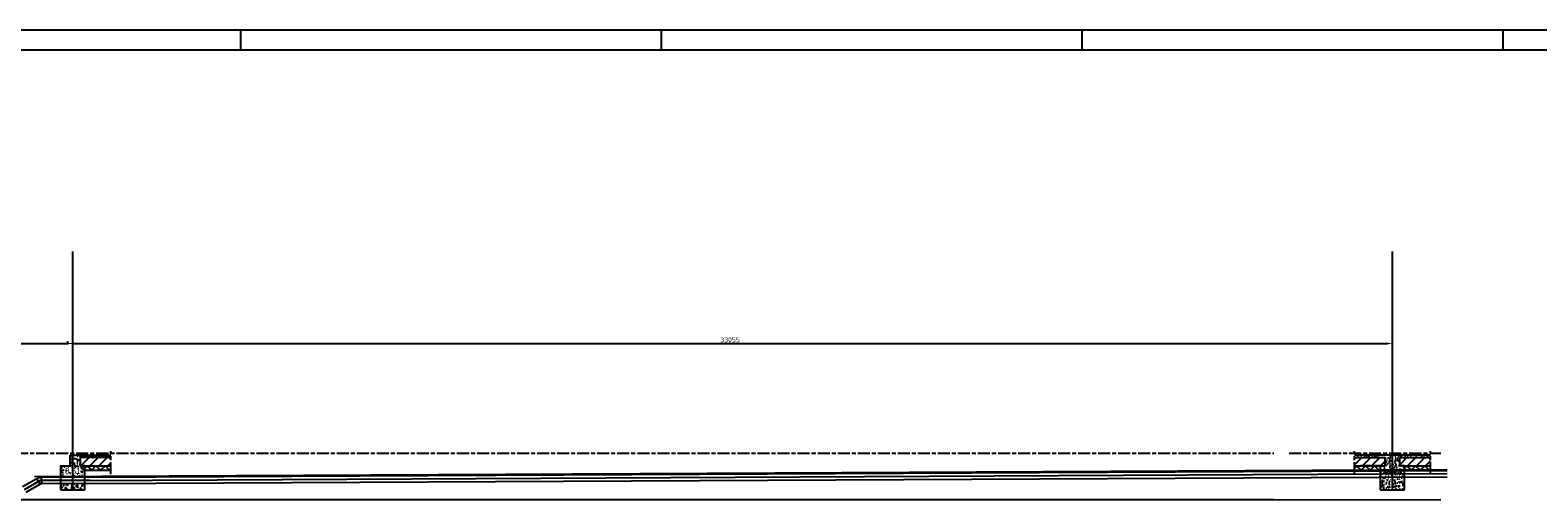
# Model space of a CAD drawing. Extents: x -48435 to 59450, y 0 to 70650.
# Tile 11 of 26: x 1695 to 39317, y 30330 to 42050. Entities that reach past the tile are written whole.
import ezdxf

# ---------------------------------------------------------------- set-up
doc = ezdxf.new("R2010")
doc.units = 0
doc.header["$LTSCALE"] = 50
for name, pattern in [('CENTER2', [11.25, 7.5, -1.25, 1.25, -1.25]), ('CENTER4', [5, 3.125, -0.625, 0.625, -0.625]), ('STABICEN', [10, 6, -1, 2, -1])]:
    doc.linetypes.add(name, pattern=pattern)
doc.layers.get('0').update_dxf_attribs({"linetype": 'CONTINUOUS'})
doc.layers.get('DEFPOINTS').update_dxf_attribs({"linetype": 'CONTINUOUS'})
for name, color, linetype in [('00KAD025', 2, 'CONTINUOUS'), ('00KAD070', 5, 'CONTINUOUS'), ('BE', 8, 'CONTINUOUS'), ('PIJL', 1, 'STABICEN'), ('WL570---', 3, 'CONTINUOUS'), ('WL570---_HARTLIJN', 7, 'CONTINUOUS'), ('WL570---_TOEVOER', 3, 'CONTINUOUS')]:
    doc.layers.add(name, color=color, linetype=linetype)
doc.styles.add('BURO-012', font='BUROFONT.shx', dxfattribs={"height": 60})
doc.styles.get("Standard").update_dxf_attribs({"font": 'ISOCP'})
doc.dimstyles.new('ISO-25', dxfattribs={"dimtxt": 2.5, "dimasz": 2.5, "dimexe": 1.25, "dimexo": 0.625, "dimtad": 1, "dimtih": 1, "dimdec": 4, "dimtxsty": 'STANDARD', "dimcen": 2.5, "dimazin": 3, "dimtfac": 1, "dimtdec": 4, "dimtmove": 0, "dimatfit": 3, "dimtvp": 1, "dimtolj": 1, "dimtzin": 0})

# ---------------------------------------------------------------- blocks, each defined once
blk = doc.blocks.new('*D3')
at = {"color": 0, "linetype": 'BYBLOCK'}
for p, q in [((-4714, 34262), (-4714, 34293)), ((17481, 34262), (17481, 34293)), ((-4589, 34231), (17356, 34231))]:
    blk.add_line(p, q, dxfattribs=at)
for points in [[(-4589, 34251), (-4589, 34210), (-4714, 34231)], [(17356, 34251), (17356, 34210), (17481, 34231)]]:
    blk.add_solid(points, dxfattribs=at)
at = {"layer": 'DEFPOINTS', "color": 0, "linetype": 'BYBLOCK'}
for p in [(-4714, 34231), (17481, 34231), (17481, 34231)]:
    blk.add_point(p, dxfattribs=at)
at = {"color": 0, "linetype": 'BYBLOCK', "insert": (6383, 34324), "char_height": 125, "attachment_point": 5}
blk.add_mtext('\\A1;22195', dxfattribs=at)
blk = doc.blocks.new('*D4')
at = {"color": 0, "linetype": 'BYBLOCK'}
for p, q in [((17356, 34241), (17356, 34293)), ((50411, 34241), (50411, 34293)), ((17481, 34231), (50286, 34231))]:
    blk.add_line(p, q, dxfattribs=at)
for points in [[(17481, 34251), (17481, 34210), (17356, 34231)], [(50286, 34251), (50286, 34210), (50411, 34231)]]:
    blk.add_solid(points, dxfattribs=at)
at = {"layer": 'DEFPOINTS', "color": 0, "linetype": 'BYBLOCK'}
for p in [(17356, 34210), (50411, 34231), (50411, 34210)]:
    blk.add_point(p, dxfattribs=at)
at = {"color": 0, "linetype": 'BYBLOCK', "insert": (33883, 34324), "char_height": 125, "attachment_point": 5}
blk.add_mtext('\\A1;33055', dxfattribs=at)
blk = doc.blocks.new('LU-1D-K-A0')
at = {"color": 0, "linetype": 'CONTINUOUS'}
for p, q in [((-0.5, 80), (0.5, 80)), ((-0.5, -80), (0.5, -80))]:
    blk.add_line(p, q, dxfattribs=at)
at = {"layer": 'WL570---_HARTLIJN', "linetype": 'CENTER2'}
blk.add_line((-0.5, 0), (0.5, 0), dxfattribs=at)
blk = doc.blocks.new('LU-1D-B-1-A01EA0')
at = {"color": 0, "linetype": 'CONTINUOUS'}
for p, q in [((-43, 80), (-43, -80)), ((-3, 91), (77, -48))]:
    blk.add_line(p, q, dxfattribs=at)
for radius in [80, 240]:
    blk.add_arc((-43, 160), radius, 270, 300, dxfattribs=at)
at = {"layer": 'WL570---_HARTLIJN', "linetype": 'CENTER4'}
blk.add_arc((-43, 160), 160, 270, 300, dxfattribs=at)

msp = doc.modelspace()

# ---------------------------------------------------------------- hatches: boundary and pattern name
at = {"layer": '00KAD025'}
h = msp.add_hatch(dxfattribs=at)
h.set_pattern_fill('ANSI31', color=256, scale=50, style=0)
h.set_pattern_definition([(45, (-14300.81, 0), (-112.2532, 112.2532), [])])
h.paths.add_polyline_path([(3710.08478, 31180.03596), (3710.08478, 31385.03596), (2940.08478, 31385.03596), (2940.08478, 31185.03596), (2940.08478, 31180.03596), (3060.08478, 31180.03596)])
h = msp.add_hatch(dxfattribs=at)
h.set_pattern_fill('ANSI31', color=256, scale=50, style=0)
h.set_pattern_definition([(45, (-13970.81, 0), (-112.2532, 112.2532), [])])
h.paths.add_polyline_path([(34740.65266, 31385.03596), (34740.65266, 31180.03596), (35390.08478, 31180.03596), (35510.08478, 31180.03596), (35510.08478, 31185.03596), (35510.08478, 31385.03596)])
h.paths.add_polyline_path([(36390.08478, 31180.03596), (36640.08478, 31180.03596), (36640.08478, 31385.03596), (35870.08478, 31385.03596), (35870.08478, 31185.03596), (35870.08478, 31180.03596), (35990.08478, 31180.03596)])
at = {"layer": 'BE', "linetype": 'CONTINUOUS'}
h = msp.add_hatch(dxfattribs=at)
h.set_pattern_fill('AR-CONC', color=256, style=0)
h.set_pattern_definition([(50, (-14720.81, 0), (182.18467, -15.9391), [19.05, -209.55]), (355, (-14720.81, 0), (-35.2428, 191.0566), [15.24, -167.64]), (100.451, (-14705.63, -1.33), (146.9425, 175.1167), [16.19, -178.09]), (46.1842, (-14720.81, 50.8), (271.079, -42.0423), [28.575, -314.325]), (96.6356, (-14698.22, 47.3), (237.4042, 247.4256), [24.285, -267.135]), (351.184, (-14720.8, 50.8), (237.4046, 247.4251), [22.86, -251.46]), (21, (-14695.41, 38.1), (151.6149, -102.2655), [19.05, -209.55]), (326, (-14695.41, 38.1), (61.802, 184.188), [15.24, -167.64]), (71.4514, (-14682.78, 29.58), (213.4165, 81.9229), [16.19, -178.09]), (37.5, (-14720.81, 0), (3.0886, 84.55504), [0, -165.608, 0, -170.18, 0, -168.275]), (7.5, (-14720.81, 0), (66.81966, 100.18057), [0, -97.028, 0, -161.798, 0, -64.135]), (327.5, (-14777.455, 0), (135.5906, -5.72874), [0, -63.5, 0, -198.12, 0, -262.89]), (317.5, (-14802.85, 0), (148.1292, 25.4265), [0, -82.55, 0, -131.572, 0, -186.69])])
h.paths.add_polyline_path([(2760.08478, 30733.35752), (2760.08478, 30580.03596), (3060.08478, 30580.03596), (3060.08478, 30734.85598)])
h.paths.add_polyline_path([(2460.08478, 30731.85905), (2460.08478, 30580.03596), (2760.08478, 30580.03596), (2760.08478, 30733.35752)])
h.paths.add_polyline_path([(2760.08478, 30913.35976), (2760.08478, 31445.03596), (2690.08478, 31445.03596), (2690.08478, 31180.03596), (2460.08478, 31180.03596), (2460.08478, 30911.8613)])
h.paths.add_polyline_path([(3060.08478, 31180.03596), (2940.08478, 31180.03596), (2940.08478, 31185.03596), (2940.08478, 31385.03596), (3710.08478, 31385.03596), (3710.08478, 31445.03596), (2940.08478, 31445.03596), (2760.08478, 31445.03596), (2760.08478, 30913.35976), (3060.08478, 30914.85823)])
h.paths.add_polyline_path([(2527.86874, 31158.78997), (2927.80313, 31158.78997), (2927.80313, 30926.11281), (2527.86874, 30926.11281)], flags=9)
h = msp.add_hatch(dxfattribs=at)
h.set_pattern_fill('AR-CONC', color=256, style=0)
h.set_pattern_definition([(50, (-13970.81, 0), (182.18467, -15.9391), [19.05, -209.55]), (355, (-13970.81, 0), (-35.2428, 191.05664), [15.24, -167.64]), (100.451, (-13955.63, -1.33), (146.9425, 175.1167), [16.19, -178.09]), (46.1842, (-13970.81, 50.8), (271.079, -42.0423), [28.575, -314.325]), (96.6356, (-13948.22, 47.3), (237.4042, 247.4256), [24.285, -267.135]), (351.184, (-13970.8, 50.8), (237.4046, 247.4251), [22.86, -251.46]), (21, (-13945.41, 38.1), (151.61488, -102.2655), [19.05, -209.55]), (326, (-13945.41, 38.1), (61.802, 184.18797), [15.24, -167.64]), (71.4514, (-13932.78, 29.58), (213.4165, 81.92286), [16.19, -178.09]), (37.5, (-13970.81, 0), (3.0886, 84.55504), [0, -165.608, 0, -170.18, 0, -168.275]), (7.5, (-13970.81, 0), (66.81966, 100.18057), [0, -97.028, 0, -161.798, 0, -64.135]), (327.5, (-14027.455, 0), (135.590595, -5.728744), [0, -63.5, 0, -198.12, 0, -262.89]), (317.5, (-14052.85, 0), (148.12918, 25.4265), [0, -82.55, 0, -131.572, 0, -186.69])])
h.paths.add_polyline_path([(35510.08478, 31180.03596), (35390.08478, 31180.03596), (35390.08478, 30580.03596), (35690.08478, 30580.03596), (35990.08478, 30580.03596), (35990.08478, 31180.03596), (35870.08478, 31180.03596), (35870.08478, 31185.03596), (35870.08478, 31385.03596), (36640.08478, 31385.03596), (36640.08478, 31445.03596), (35690.08478, 31445.03596), (34740.65266, 31445.03596), (34740.65266, 31385.03596), (35510.08478, 31385.03596), (35510.08478, 31185.03596)])
h.paths.add_polyline_path([(35463.31833, 31010.23134), (35995.46119, 31010.23134), (35995.46119, 30785.23134), (35463.31833, 30785.23134)], flags=24)

# ---------------------------------------------------------------- linework, layer by layer
at = {"layer": '00KAD025', "linetype": 'CONTINUOUS'}
for p, q in [((59450, 42050), (-48434.5422, 42050)), ((6950, 41550), (6950, 42050)), ((17450, 41550), (17450, 42050)), ((27950, 41550), (27950, 42050)), ((38450, 41550), (38450, 42050))]:
    msp.add_line(p, q, dxfattribs=at)
at = {"layer": '00KAD025'}
for p, q in [((2690.08478, 31445.03596), (2940.08478, 31445.03596)), ((2690.08478, 31180.03596), (2690.08478, 31445.03596)), ((2940.08478, 31445.03596), (3710.08478, 31445.03596)), ((3710.08478, 31385.03596), (2940.08478, 31385.03596)), ((2940.08478, 31385.03596), (2940.08478, 31185.03596)), ((35690.08478, 31445.03596), (34740.65266, 31445.03596)), ((34740.65266, 31385.03596), (35510.08478, 31385.03596)), ((35510.08478, 31185.03596), (35510.08478, 31385.03596)), ((36640.08478, 31445.03596), (35690.08478, 31445.03596)), ((35870.08478, 31385.03596), (36640.08478, 31385.03596)), ((35870.08478, 31185.03596), (35870.08478, 31385.03596)), ((2460.08478, 30580.03596), (2460.08478, 31180.03596)), ((2460.08478, 31180.03596), (2690.08478, 31180.03596)), ((2940.08478, 31185.03596), (2940.08478, 31180.03596)), ((3060.08478, 31180.03596), (2940.08478, 31180.03596)), ((3060.08478, 30580.03596), (3060.08478, 31180.03596)), ((3060.08478, 31180.03596), (3460.08478, 31180.03596)), ((3060.08478, 31123.33686), (3113.69919, 31180.03596)), ((3060.08478, 31180.03596), (3710.08478, 31180.03596)), ((3060.08478, 31068.03596), (3710.08478, 31068.03596)), ((3113.69919, 31180.03596), (3230.67075, 31068.03596)), ((3230.67075, 31068.03596), (3336.57745, 31180.03596)), ((3336.57745, 31180.03596), (3453.54901, 31068.03596)), ((3453.54901, 31068.03596), (3564.19782, 31180.03596)), ((3564.19782, 31180.03596), (3678.0079, 31068.70113)), ((3678.0079, 31068.70113), (3710.08478, 31101.16972)), ((34740.08478, 31180.03596), (35140.08478, 31180.03596)), ((34740.08478, 31180.03596), (35390.08478, 31180.03596)), ((34740.08478, 31123.33686), (34793.69919, 31180.03596)), ((34740.08478, 31068.03596), (35390.08478, 31068.03596)), ((34793.69919, 31180.03596), (34910.67075, 31068.03596)), ((35390.08478, 31180.03596), (34890.08478, 31180.03596)), ((34910.67075, 31068.03596), (35016.57745, 31180.03596)), ((35016.57745, 31180.03596), (35133.54901, 31068.03596)), ((35133.54901, 31068.03596), (35244.19782, 31180.03596)), ((35244.19782, 31180.03596), (35358.0079, 31068.70113)), ((35358.0079, 31068.70113), (35390.08478, 31101.16972)), ((35390.08478, 30580.03596), (35390.08478, 31180.03596)), ((35390.08478, 31180.03596), (35510.08478, 31180.03596)), ((35510.08478, 31180.03596), (35510.08478, 31185.03596)), ((35870.08478, 31180.03596), (35870.08478, 31185.03596)), ((35990.08478, 31180.03596), (35870.08478, 31180.03596)), ((35990.08478, 30580.03596), (35990.08478, 31180.03596)), ((35990.08478, 31180.03596), (36640.08478, 31180.03596)), ((35990.08478, 31180.03596), (36390.08478, 31180.03596)), ((35990.08478, 31123.33686), (36043.69919, 31180.03596)), ((35990.08478, 31068.03596), (36640.08478, 31068.03596)), ((36043.69919, 31180.03596), (36160.67075, 31068.03596)), ((36160.67075, 31068.03596), (36266.57745, 31180.03596)), ((36266.57745, 31180.03596), (36383.54901, 31068.03596)), ((36383.54901, 31068.03596), (36494.19782, 31180.03596)), ((36494.19782, 31180.03596), (36608.0079, 31068.70113)), ((36608.0079, 31068.70113), (36640.08478, 31101.16972)), ((2460.08478, 30580.03596), (3060.08478, 30580.03596)), ((35390.08478, 30580.03596), (35990.08478, 30580.03596)), ((1346.41295, 30335.03596), (32732.51741, 30335.03596)), ((32127.02304, 30330.10121), (36894.48891, 30335.03596))]:
    msp.add_line(p, q, dxfattribs=at)
at = {"layer": '00KAD070', "linetype": 'CONTINUOUS'}
msp.add_line((58950, 41550), (-47934.5422, 41550), dxfattribs=at)
at = {"layer": 'BE', "color": 1, "linetype": 'CONTINUOUS'}
for p, q in [((2760.08478, 30580.03596), (2760.08478, 36525.70219)), ((35690.08478, 30580.03596), (35690.08478, 36525.70219)), ((2760.08478, 30580.03596), (2760.08478, 34599.91552))]:
    msp.add_line(p, q, dxfattribs=at)
at = {"layer": 'PIJL'}
for p, q in [((1346.41295, 31495.03596), (32732.51741, 31495.03596)), ((33109.88805, 31495.03596), (36894.48891, 31495.03596))]:
    msp.add_line(p, q, dxfattribs=at)
at = {"layer": 'PIJL', "color": 2}
for p, q in [((3710.08478, 30968.03596), (3710.08478, 31545.03596)), ((34740.65266, 30968.03596), (34740.65266, 31545.03596)), ((36640.08478, 30968.03596), (36640.08478, 31545.03596))]:
    msp.add_line(p, q, dxfattribs=at)
at = {"layer": 'WL570---'}
for p, q in [((1803.45855, 30908.58153), (37056.64208, 31084.66703)), ((3133.06039, 30895.22248), (37056.64208, 31064.66678)), ((3133.06039, 30815.22149), (37056.64208, 30984.66578)), ((3133.06039, 30735.22049), (37056.64208, 30904.66479))]:
    msp.add_line(p, q, dxfattribs=at)

# ---------------------------------------------------------------- block references
at = {"layer": 'WL570---_TOEVOER', "linetype": 'CONTINUOUS'}
for p, xscale, rotation in [((1724.68786, 30685.6052), 409.5548427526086, 209.8849044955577), ((2584.29265, 30812.48046), 1204.345189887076, 180.2861832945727)]:
    msp.add_blockref('LU-1D-K-A0', p, dxfattribs=dict(at, xscale=xscale, rotation=rotation))
at = {"layer": 'WL570---_TOEVOER', "linetype": 'CONTINUOUS', "rotation": 180.286183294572}
msp.add_blockref('LU-1D-B-1-A01EA0', (1939.25623, 30809.25857), dxfattribs=at)

# ---------------------------------------------------------------- texts
at = {"layer": '00KAD025', "char_height": 150, "width": 2108.252, "attachment_point": 1, "style": 'BURO-012'}
for s, insert in [('0.61', (2565.36874, 31121.28997)), ('0.23', (35500.81833, 30972.73134))]:
    msp.add_mtext(s, dxfattribs=dict(at, insert=insert))

# ---------------------------------------------------------------- dimensions: what is measured, and where the dimension line sits
at = {"layer": 'BE', "color": 1, "linetype": 'CONTINUOUS'}
for base, p1, p2, picture, middle in [((2760.08478, 34230.52788), (-19434.91522, 34230.52788), (2760.08478, 34230.52788), '*D3', (-8337.41522, 34324.29018)), ((35690.08478, 34230.52788), (2635.08478, 34209.69455), (35690.08478, 34209.69455), '*D4', (19162.58478, 34324.27788))]:
    dim = msp.add_linear_dim(base=base, p1=p1, p2=p2, dimstyle='ISO-25', override={"dimscale": 50}, dxfattribs=at)
    dim.commit()
    dim.dimension.update_dxf_attribs({"geometry": picture, "text_midpoint": middle, "insert": (-14720.81278, 0)})

doc.saveas('drawing.dxf')
